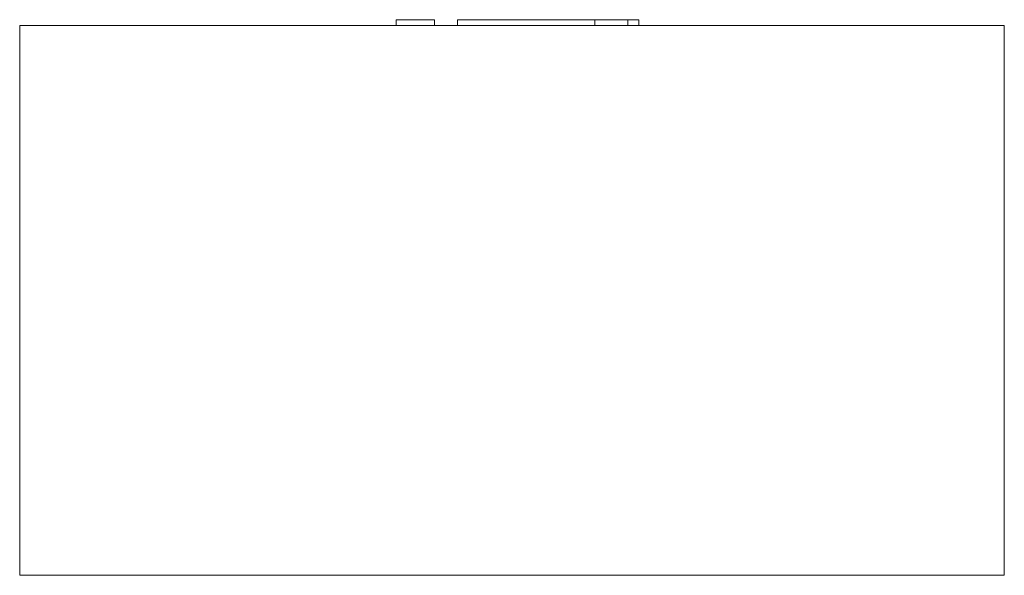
# Model space of a CAD drawing. Header units: millimetres. Extents: x -170 to 170, y -190 to 2.
import ezdxf

# ---------------------------------------------------------------- set-up
doc = ezdxf.new("R2010")
doc.units = ezdxf.units.MM

# ---------------------------------------------------------------- blocks, each defined once
blk = doc.blocks.new('RSen_56_ME_FB_LOD200 - convector - hybrid_jaga - ccaf_01910534 - trench radiator - 2 pipe_jaga_clima canal 19_lxhxd 1050x190x340 mm-283347-left')
at = {"lineweight": 18}
for p, q in [((-170, 0), (170, 0)), ((-170, -190), (-170, 0)), ((170, -190), (170, 0)), ((170, -190), (-170, -190))]:
    blk.add_line(p, q, dxfattribs=at)
blk = doc.blocks.new('RSen_55_GM_FB_logo - SH_jaga - standard-260147-left')
at = {"lineweight": 18}
for p, q in [((-40, 2), (-26.71, 2)), ((-40, 2), (-40, 0)), ((-26.71, 0), (-26.71, 2)), ((-18.85, 2), (24.69, 2)), ((-18.85, 0), (-18.85, 2)), ((24.69, 2), (28.62, 2)), ((28.62, 2), (40, 2)), ((28.62, 0), (28.62, 2)), ((40, 0), (40, 2)), ((40.01, 2), (43.85, 2)), ((43.85, 0), (43.85, 2))]:
    blk.add_line(p, q, dxfattribs=at)

msp = doc.modelspace()

# ---------------------------------------------------------------- block references
at = {"lineweight": 18}
for name in ['RSen_56_ME_FB_LOD200 - convector - hybrid_jaga - ccaf_01910534 - trench radiator - 2 pipe_jaga_clima canal 19_lxhxd 1050x190x340 mm-283347-left', 'RSen_55_GM_FB_logo - SH_jaga - standard-260147-left']:
    msp.add_blockref(name, (0, 0), dxfattribs=at)

doc.saveas('drawing.dxf')
